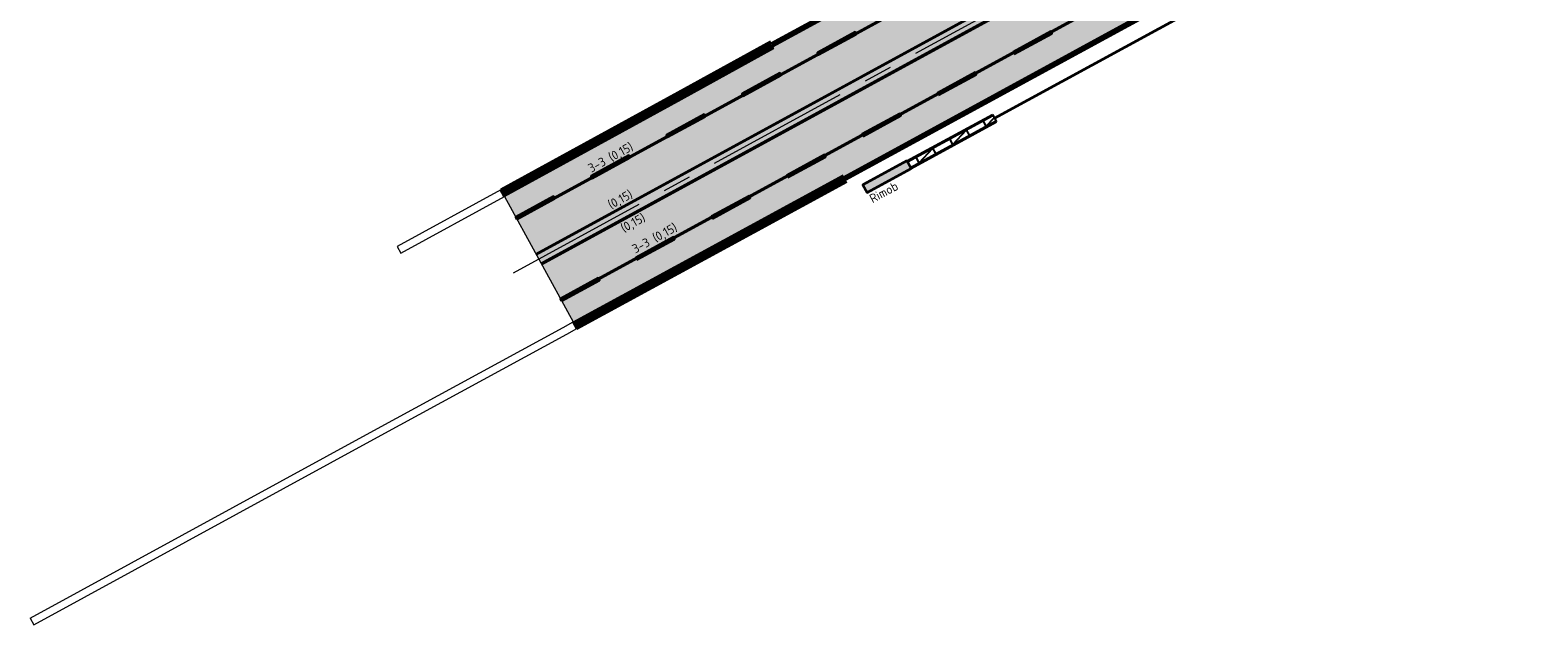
# Model space of a CAD drawing. Header units: metres. Extents: x 182509 to 183878, y 386461 to 386776.
# Tile 1 of 8: x 182509 to 182614, y 386529 to 386570. Entities that reach past the tile are written whole.
import ezdxf

# ---------------------------------------------------------------- set-up
doc = ezdxf.new("R2010")
doc.units = ezdxf.units.M
doc.linetypes.add('AM-AS-SO', pattern=[16, 10, -2, 2, -2])
doc.linetypes.add('DASHED', pattern=[19.05, 12.7, -6.35])
for name, color, linetype, lineweight in [('B-WE-RI-HWA_GOOT_MOLGOOT-RIJBAAN-G', 250, 'DASHED', 18), ('B-WE-VH-KANTVERHARDING-G', 5, 'Continuous', 18), ('N-WE-AM-AS-G', 1, 'AM-AS-SO', 18), ('N-WE-AM-DETAIL2-GD', 7, 'Continuous', 35), ('N-WE-BV-GELEIDECONSTRUCTIE-S', 210, 'Continuous', 25), ('N-WE-IE-TERREINAFSCHEIDING_KUNSTMATIG_HEKWERK-G', 7, 'IE-TERREINAFSCHEIDING_KUNSTMATIG-SO', 35), ('N-WE-VH-GESLOTENVERHARDING_ASFALT-A-2501', 252, 'Continuous', 18), ('N-WE-VH-KANTVERHARDING GOOT ASFALT', 6, 'Continuous', 35), ('N-WE-VH-KANTVERHARDING-G', 5, 'Continuous', 35), ('N-WE-VH-T25', 7, 'Continuous', 25), ('N-WE-VW-MARKERING-G', 7, 'Continuous', 35)]:
    doc.layers.add(name, color=color, linetype=linetype, lineweight=lineweight)
doc.styles.add('NLCS-ISO-M250-T25', font='NLCS-ISO.ttf', dxfattribs={"height": 0.625})
doc.linetypes.add('IE-TERREINAFSCHEIDING_KUNSTMATIG-SO', pattern='A,4,[82,NLCS.SHX,S=0.75,R=90,X=0,Y=0],4,-2', length=10)

# ---------------------------------------------------------------- blocks, each defined once
blk = doc.blocks.new('SVW-MARKERING_STREEP_33_015')
h = blk.add_hatch(color=256)
h.dxf.hatch_style = 1
h.paths.add_polyline_path([(3, 0.075), (0, 0.075), (0, -0.075), (3, -0.075)])
at = {"flags": 128}
blk.add_lwpolyline([(0, -0.075), (3, -0.075), (3, 0.075), (0, 0.075)], close=True, dxfattribs=at)
blk = doc.blocks.new('*U4')
at = {"layer": 'N-WE-VW-MARKERING-G'}
blk.add_blockref('SVW-MARKERING_STREEP_33_015', (0, 0), dxfattribs=at)
blk = doc.blocks.new('*U5')
at = {"layer": 'N-WE-VW-MARKERING-G', "color": 0, "linetype": 'ByBlock', "lineweight": -2, "transparency": 16777216, "rotation": 28.62181710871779}
for p in [(182563.65, 386568.82), (182558.38, 386565.95), (182553.11, 386563.07), (182547.85, 386560.2), (182542.58, 386557.33)]:
    blk.add_blockref('*U4', p, dxfattribs=at)
blk = doc.blocks.new('*U2')
at = {"layer": 'N-WE-VW-MARKERING-G'}
blk.add_blockref('SVW-MARKERING_STREEP_33_015', (0, 0), dxfattribs=at)
blk = doc.blocks.new('*U3')
at = {"layer": 'N-WE-VW-MARKERING-G', "color": 0, "linetype": 'ByBlock', "lineweight": -2, "transparency": 16777216, "rotation": 28.62181710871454}
for p in [(182577.31, 386568.87), (182572.04, 386566), (182566.77, 386563.12), (182561.51, 386560.25), (182556.24, 386557.37), (182550.97, 386554.5), (182545.71, 386551.63)]:
    blk.add_blockref('*U2', p, dxfattribs=at)
blk = doc.blocks.new('SBV-GELEIDECONSTRUCTIE_GELEIDERAIL_BAZ_13360-MM')
for p, q in [((-3356, 400), (3433, 400)), ((-3356, 320), (3433, 320)), ((-2667, -120), (-2667, 320)), ((-2667, -120), (-1333, 320)), ((-1333, -120), (-1333, 320)), ((0, -120), (0, 320)), ((0, -120), (1333, 320)), ((1333, -120), (1333, 320)), ((2667, -120), (2667, 320)), ((2667, -120), (3433, 133)), ((-3356, -120), (3433, -120)), ((-3356, -200), (3433, -200))]:
    blk.add_line(p, q)

msp = doc.modelspace()

# ---------------------------------------------------------------- hatches: boundary and pattern name
at = {"layer": 'N-WE-BV-GELEIDECONSTRUCTIE-S'}
h = msp.add_hatch(color=2, dxfattribs=at)
h.dxf.hatch_style = 1
h.paths.add_polyline_path([(182569.867, 386561.3305), (182566.7938, 386559.6555), (182567.0809, 386559.1287), (182570.1541, 386560.8037)])
at = {"layer": 'N-WE-VH-GESLOTENVERHARDING_ASFALT-A-2501'}
h = msp.add_hatch(color=256, dxfattribs=at)
h.dxf.hatch_style = 1
h.paths.add_polyline_path([(182703.7919, 386647.5954), (182697.1285, 386643.9494), (182696.6266, 386643.6738), (182696.715, 386643.477), (182696.113, 386643.163), (182696.013, 386643.342), (182695.002, 386642.797), (182695.079, 386642.613), (182694.54, 386642.291), (182694.427, 386642.458), (182692.8854, 386641.62), (182692.8826, 386641.6184), (182672.7265, 386630.5418), (182653.3482, 386620.0537), (182635.8151, 386610.4592), (182619.7145, 386601.6418), (182617.7369, 386600.5685), (182599.7145, 386590.7788), (182582.1006, 386581.1319), (182569.7064, 386574.3928), (182560.4836, 386569.3542), (182560.566, 386569.18), (182541.746, 386558.8489), (182546.5536, 386550.0775), (182565.403, 386560.348), (182565.4813, 386560.2055), (182586.8157, 386571.8272), (182604.7131, 386581.5999), (182630.9772, 386595.9226), (182640.4073, 386601.2104), (182657.2412, 386610.2676), (182683.5085, 386624.6315), (182696.2892, 386631.6099), (182696.6376, 386631.7998), (182699.016, 386633.0242), (182699.7767, 386633.4157), (182701.3884, 386634.291), (182701.2971, 386634.4954), (182701.9016, 386634.8345), (182702.0154, 386634.6316), (182703.0267, 386635.1808), (182702.912, 386635.4013), (182703.468, 386635.7132), (182703.5966, 386635.4904), (182714.455, 386641.45), (182724.017, 386646.6472), (182735.9476, 386653.1866), (182750.3114, 386661.1136), (182765.8626, 386669.6217), (182782.6436, 386678.8582), (182800.4919, 386688.4874), (182822.4802, 386700.539), (182843.0066, 386711.7272), (182861.3452, 386721.7037), (182861.2501, 386721.8756), (182880.1331, 386732.265), (182875.3653, 386740.9896), (182856.46, 386730.682), (182856.37, 386730.818), (182838.812, 386721.243), (182820.88, 386711.4656), (182799.43, 386699.762), (182777.868, 386688.017), (182734.7198, 386664.4932), (182710.5324, 386651.2835)])

# ---------------------------------------------------------------- linework, layer by layer
at = {"layer": 'B-WE-RI-HWA_GOOT_MOLGOOT-RIJBAAN-G', "const_width": 0.5, "flags": 128}
for points, elevation in [([(182541.6199, 386559.0791), (182553.9826, 386565.8551), (182560.4394, 386569.41)], 25.161), ([(182546.6804, 386549.8448), (182559.0438, 386556.5823), (182565.5298, 386560.1153)], 25.391)]:
    msp.add_lwpolyline(points, dxfattribs=dict(at, elevation=elevation))
at = {"layer": 'B-WE-VH-KANTVERHARDING-G'}
for p, q in [((182541.746, 386558.8489), (182546.5536, 386550.0775)), ((182508.625, 386529.385, 25.391), (182508.8789, 386528.9198, 25.391))]:
    msp.add_line(p, q, dxfattribs=at)
at = {"layer": 'B-WE-VH-KANTVERHARDING-G', "flags": 128}
for points in [[(182541.746, 386558.8489), (182554.109, 386565.625), (182560.566, 386569.18), (182560.566, 386569.18), (182560.4719, 386569.3628)], [(182541.4937, 386559.3093), (182534.2587, 386555.3438), (182534.511, 386554.8835), (182541.746, 386558.8489)]]:
    msp.add_lwpolyline(points, dxfattribs=at)
at = {"layer": 'B-WE-VH-KANTVERHARDING-G', "elevation": 25.391, "flags": 128}
for points in [[(182546.5536, 386550.0775), (182558.917, 386556.815), (182565.403, 386560.348)], [(182508.625, 386529.385), (182522.7817, 386537.1123), (182532.629, 386542.486), (182545.8437, 386549.6907), (182546.5536, 386550.0775)], [(182508.8789, 386528.9198), (182523.0357, 386536.647), (182532.8829, 386542.0208), (182546.0974, 386549.2253), (182546.8072, 386549.6121)]]:
    msp.add_lwpolyline(points, dxfattribs=at)
at = {"layer": 'defpoints'}
for points in [[(182542.581, 386557.3255), (182701.805, 386644.216, 0.00014701), (182706.9642, 386647.0334), (182876.1771, 386739.504)], [(182542.617, 386557.2598), (182701.8409, 386644.1501, 0.00014701), (182707.0002, 386646.9676), (182876.2131, 386739.4382)], [(182543.9388, 386554.8482), (182703.1583, 386641.7362, 0.00014701), (182708.3189, 386644.5544), (182877.5318, 386737.025)], [(182544.3473, 386554.1029), (182703.5654, 386640.9901, 0.00014701), (182708.7265, 386643.8085), (182877.9395, 386736.2792)], [(182545.6691, 386551.6913), (182704.8828, 386638.5761, 0.00014701), (182710.0452, 386641.3953), (182879.2582, 386733.866)], [(182545.7051, 386551.6255), (182704.9187, 386638.5103, 0.00014701), (182710.0812, 386641.3295), (182879.2942, 386733.8002)]]:
    msp.add_lwpolyline(points, format="xyb", dxfattribs=at)
at = {"layer": 'N-WE-AM-AS-G'}
msp.add_lwpolyline([(182542.3874, 386553.5175), (182703.3619, 386641.3631, 0.00014701), (182708.5227, 386644.1814), (182881.2358, 386738.5649)], format="xyb", dxfattribs=at)
at = {"layer": 'N-WE-AM-DETAIL2-GD', "elevation": 24.965, "flags": 128}
msp.add_lwpolyline([(182569.867, 386561.3305), (182566.7938, 386559.6555), (182567.0809, 386559.1287), (182570.1541, 386560.8037)], close=True, dxfattribs=at)
at = {"layer": 'N-WE-BV-GELEIDECONSTRUCTIE-S'}
msp.add_line((182575.8286, 386564.5798, 24.965), (182576.1157, 386564.053, 24.965), dxfattribs=at)
at = {"layer": 'N-WE-IE-TERREINAFSCHEIDING_KUNSTMATIG_HEKWERK-G', "elevation": 24.965}
msp.add_lwpolyline([(182575.9729, 386564.315), (182587.4908, 386570.5893), (182605.3889, 386580.3623), (182621.1348, 386588.9653), (182631.6595, 386594.6887), (182641.0862, 386599.9745), (182657.9134, 386609.0281), (182669.3029, 386615.2354), (182684.185, 386623.3944), (182696.9649, 386630.3723), (182705.1966, 386634.8602)], dxfattribs=at)
at = {"layer": 'N-WE-VH-KANTVERHARDING GOOT ASFALT', "const_width": 0.18, "elevation": 24.995}
msp.add_lwpolyline([(182560.4343, 386569.4412), (182569.6586, 386574.4806), (182582.0527, 386581.2197), (182599.6667, 386590.8666), (182617.6892, 386600.6564), (182619.6666, 386601.7296), (182635.7671, 386610.5469), (182653.3004, 386620.1415), (182672.6786, 386630.6296), (182692.8345, 386641.7061), (182697.0804, 386644.037), (182717.5619, 386655.2438), (182721.3495, 386657.3151), (182725.0461, 386659.3569), (182740.1087, 386667.5317), (182755.3579, 386675.9017), (182770.2818, 386684.0207), (182786.3827, 386692.8507), (182803.4052, 386702.0934), (182809.8378, 386705.5887), (182826.9408, 386714.9817), (182844.9633, 386724.7644), (182856.3071, 386730.9378)], dxfattribs=at)
at = {"layer": 'N-WE-VH-KANTVERHARDING GOOT ASFALT', "const_width": 0.18}
msp.add_lwpolyline([(182565.5286, 386560.1174), (182586.8636, 386571.7394), (182604.7611, 386581.5121), (182631.0256, 386595.8351), (182640.4555, 386601.1227), (182657.2889, 386610.1797), (182683.5564, 386624.5438), (182696.3371, 386631.5221), (182696.6844, 386631.7115), (182699.8234, 386633.3273), (182704.565, 386635.9025), (182724.8225, 386646.9735), (182729.1564, 386649.4084), (182732.7324, 386651.298), (182750.3595, 386661.0259), (182765.9107, 386669.534), (182782.6914, 386678.7704), (182800.5397, 386688.3996), (182822.5281, 386700.4512), (182843.0544, 386711.6394), (182861.3996, 386721.6195)], dxfattribs=at)
at = {"layer": 'N-WE-VH-KANTVERHARDING-G'}
for p, q in [((182541.746, 386558.8489), (182541.4937, 386559.3093)), ((182546.5536, 386550.0775), (182546.8072, 386549.6121, 25.391))]:
    msp.add_line(p, q, dxfattribs=at)
for points in [[(182560.4823, 386569.3535), (182569.7064, 386574.3928), (182582.1006, 386581.1319), (182599.7145, 386590.7788), (182617.7369, 386600.5685), (182619.7145, 386601.6418), (182635.8151, 386610.4592), (182653.3482, 386620.0537), (182672.7265, 386630.5418), (182692.8826, 386641.6184), (182697.1285, 386643.9494), (182717.6099, 386655.1561), (182721.3977, 386657.2275), (182725.0941, 386659.2691), (182740.1566, 386667.4439), (182755.4058, 386675.814), (182770.3297, 386683.933), (182786.4306, 386692.7629), (182803.4529, 386702.0055), (182809.8858, 386705.501), (182826.9887, 386714.8939), (182845.011, 386724.6766), (182856.3551, 386730.85)], [(182565.4808, 386560.2052), (182586.8157, 386571.8272), (182604.7131, 386581.5999), (182630.9772, 386595.9226), (182640.4073, 386601.2104), (182657.2412, 386610.2676), (182683.5085, 386624.6315), (182696.2892, 386631.6099), (182696.6376, 386631.7998), (182699.7767, 386633.4157), (182704.5172, 386635.9903), (182724.774, 386647.0609), (182729.1086, 386649.4963), (182732.6849, 386651.386), (182750.3114, 386661.1136), (182765.8626, 386669.6217), (182782.6436, 386678.8582), (182800.4919, 386688.4874), (182822.4802, 386700.539), (182843.0066, 386711.7272), (182861.3517, 386721.7073)], [(182560.3256, 386569.647), (182553.8562, 386566.0851), (182541.4937, 386559.3093)]]:
    msp.add_lwpolyline(points, dxfattribs=at)
for points, elevation in [([(182560.3864, 386569.529), (182569.6107, 386574.5684), (182582.0048, 386581.3074), (182599.6188, 386590.9544), (182617.6415, 386600.7443), (182619.6187, 386601.8174), (182635.7191, 386610.6346), (182653.2526, 386620.2293), (182672.6308, 386630.7174), (182692.7863, 386641.7937), (182697.0322, 386644.1247)], 24.995), ([(182565.4808, 386560.2052), (182586.8157, 386571.8272), (182604.7131, 386581.5999), (182630.9772, 386595.9226), (182640.4073, 386601.2104), (182657.2412, 386610.2676), (182683.5085, 386624.6315), (182696.2892, 386631.6099), (182696.6376, 386631.7998), (182699.7767, 386633.4157), (182701.3884, 386634.291), (182701.2971, 386634.4954), (182701.9016, 386634.8345), (182702.0154, 386634.6316), (182703.0267, 386635.1808), (182702.912, 386635.4013), (182703.468, 386635.7133), (182703.5966, 386635.4904), (182704.5173, 386635.9904), (182704.5174, 386635.9904)], 24.965), ([(182565.5764, 386560.0296), (182586.9115, 386571.6516), (182604.809, 386581.4243), (182631.074, 386595.7476), (182640.5036, 386601.0351), (182657.3366, 386610.0918), (182683.6044, 386624.456), (182696.385, 386631.4344), (182696.7312, 386631.6231), (182699.8702, 386633.2389), (182704.6127, 386635.8146)], 24.965), ([(182546.8072, 386549.6121), (182559.1706, 386556.3496), (182565.6583, 386559.8836)], 25.391)]:
    msp.add_lwpolyline(points, dxfattribs=dict(at, elevation=elevation))
at = {"layer": 'N-WE-VW-MARKERING-G', "const_width": 0.15}
for points in [[(182543.9748, 386554.7825), (182703.1942, 386641.6704, 0.00014701), (182708.3549, 386644.4886), (182877.5678, 386736.9592)], [(182544.3113, 386554.1686), (182703.5295, 386641.0559, 0.00014701), (182708.6905, 386643.8743), (182877.9035, 386736.345)]]:
    msp.add_lwpolyline(points, format="xyb", dxfattribs=at)

# ---------------------------------------------------------------- block references
at = {"layer": 'N-WE-BV-GELEIDECONSTRUCTIE-S', "xscale": 0.001, "yscale": 0.001, "zscale": 0.001, "rotation": 28.59185525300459}
msp.add_blockref('SBV-GELEIDECONSTRUCTIE_GELEIDERAIL_BAZ_13360-MM', (182573.0055, 386562.5856, 24.965), dxfattribs=at)
at = {"layer": 'N-WE-VW-MARKERING-G'}
for name in ['*U5', '*U3']:
    msp.add_blockref(name, (0, 0), dxfattribs=at)

# ---------------------------------------------------------------- texts
at = {"layer": 'N-WE-VH-T25', "style": 'NLCS-ISO-M250-T25'}
for s, p in [('3-3 (0,15)', (182547.8104, 386560.4871)), ('Rimob', (182567.4653, 386558.3587, -0.048)), ('(0,15)', (182549.1995, 386557.9415)), ('(0,15)', (182550.0909, 386556.308)), ('3-3 (0,15)', (182550.8881, 386554.8473))]:
    msp.add_text(s, height=0.625, rotation=28.621817, dxfattribs=at).set_placement(p)

doc.saveas('drawing.dxf')
